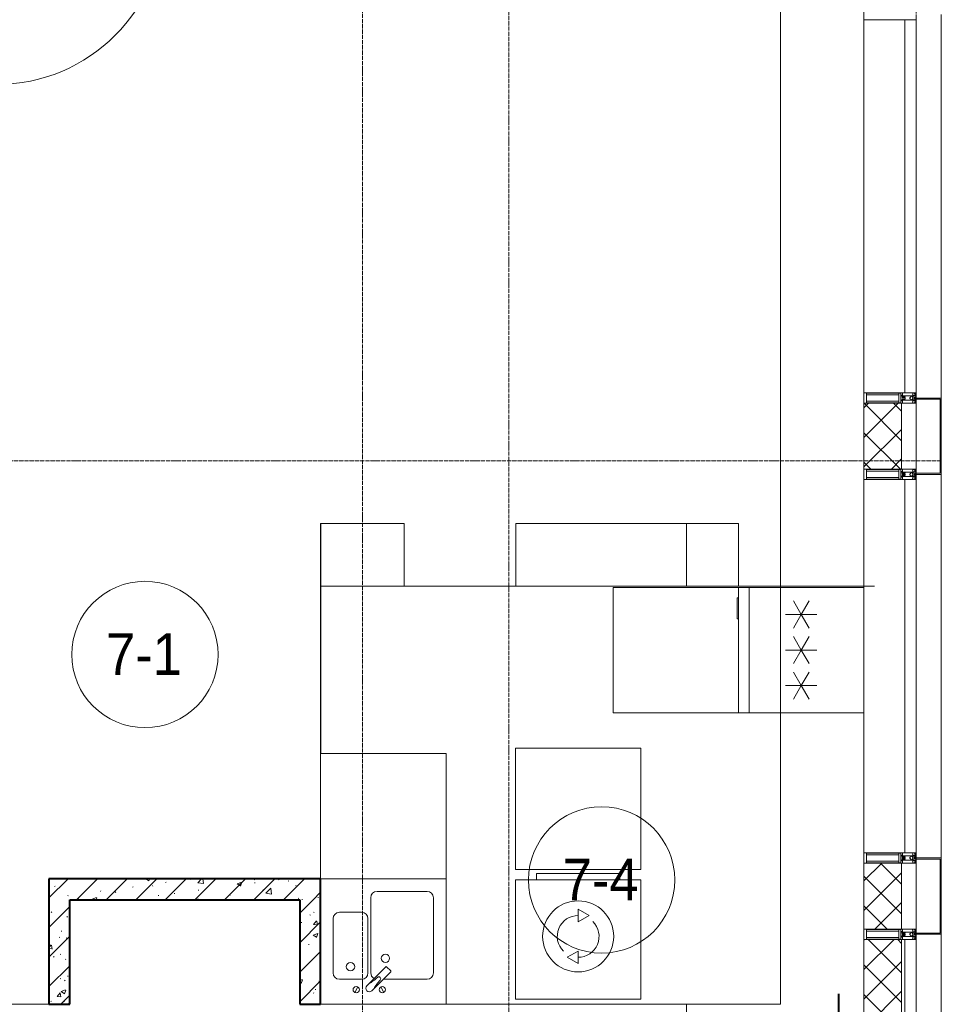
# Model space of a CAD drawing. Header units: millimetres. Extents: x 5617 to 109486, y 7718 to 230949.
# Tile 44 of 55: x 70690 to 75100, y 68200 to 72910. Entities that reach past the tile are written whole.
import ezdxf

# ---------------------------------------------------------------- set-up
doc = ezdxf.new("R2010")
doc.units = ezdxf.units.MM
for name, pattern in [('ADSK_Линия сетки', [25, 20, -2.5, 0, -2.5]), ('Линия сетки', [25, 20, -2.5, 0, -2.5]), ('Штрих_3_1_5_', [4.5, 3, -1.5]), ('Штриховая_ш3 п1_5', [4.5, 3, -1.5])]:
    doc.linetypes.add(name, pattern=pattern)
doc.layers.add('_Разделитель помещений_', color=4, linetype='Штриховая_ш3 п1_5', lineweight=40, true_color=0x00ffff)
for name, color, linetype, lineweight in [('Двери', 7, 'Continuous', 18), ('Импосты витража', 7, 'Continuous', 18), ('Колонны', 7, 'Continuous', 18), ('Марки помещений', 7, 'Continuous', 20), ('Мебель', 7, 'Continuous', 18), ('Оси', 7, 'Continuous', 9), ('Панели витража', 7, 'Continuous', 18), ('Перекрытия', 7, 'Continuous', 18), ('Сантехнические приборы', 7, 'Continuous', 18), ('Стены', 7, 'Continuous', 18), ('Стены разрез', 7, 'Continuous', 40), ('Стены штриховка', 7, 'Continuous', 40), ('Электрооборудование', 7, 'Continuous', 18), ('Элементы узлов', 7, 'Continuous', 18)]:
    doc.layers.add(name, color=color, linetype=linetype, lineweight=lineweight)
doc.styles.add('Arial_3', font='arial.ttf', dxfattribs={"width": 0.9, "height": 200})
pattern_1 = [(50, (0, 0), (218.62117, -19.1268), [22.86, -251.46]), (355, (0, 0), (-42.29187, 229.2684), [18.288, -201.168]), (100.451, (18.22, -1.6), (176.33107, 210.13963), [19.428, -213.708]), (46.184, (0, 60.96), (325.29495, -50.45164), [34.29, -377.19]), (96.636, (27.1, 56.76), (284.883, 296.91266), [29.142, -320.562]), (351.184, (0, 60.96), (284.8858, 296.9107), [27.432, -301.752]), (21, (30.48, 45.72), (181.93753, -122.71832), [22.86, -251.46]), (326, (30.48, 45.72), (74.16223, 221.0262), [18.288, -201.168]), (71.451, (45.64, 35.5), (256.10035, 98.30526), [19.428, -213.708]), (37.5, (0, 0), (3.70639, 101.465895), [3.353, -195.377, 3.353, -200.863, -201.93]), (37.5, (0, 0), (3.70639, 101.465895), [-402.946, 3.353, -198.577]), (7.5, (0, 0), (80.18358, 120.21653), [3.353, -113.081, 3.353, -190.805, -76.962]), (7.5, (0, 0), (80.18358, 120.21653), [-310.591, 3.353, -73.609]), (327.5, (-67.97, 0), (162.708646, -6.87497), [3.353, -72.847, 3.353, -234.391, -315.468]), (327.5, (-67.97, 0), (162.708646, -6.87497), [-313.944, 3.353, -312.115]), (317.5, (-98.45, 0), (177.75468, 30.51183), [3.353, -95.707, 3.353, -154.534, -224.028]), (317.5, (-98.45, 0), (177.75468, 30.51183), [-256.946, 3.353, -220.675])]
pattern_2 = [(45, (0, 0), (-70.71068, 70.71068), [])]
pattern_3 = [(45, (0, 0), (-70.71068, 70.71068), []), (135, (0, 0), (-70.71068, -70.71068), [])]

# ---------------------------------------------------------------- blocks, each defined once
blk = doc.blocks.new('MR_Зона обслуживания - MR_Зона обслуживания-2637404-МКСС_K3_L23__76_050_')
at = {"layer": 'Мебель', "color": 254, "lineweight": 9, "true_color": 0xcccccc}
for p, q in [((300, 600), (-300, 600)), ((-300, 600), (-300, 0)), ((300, 0), (300, 600)), ((-300, 0), (300, 0))]:
    blk.add_line(p, q, dxfattribs=at)
blk = doc.blocks.new('A_DOR_Door - Вн_3_Одинарная_900x2100-3114584-МКСС_K3_L23__76_050_')
at = {"layer": 'Двери', "color": 254, "lineweight": 30, "true_color": 0xcccccc}
for p, q in [((-400, 50), (-400, 850)), ((-400, 850), (-360, 850)), ((-400, 50), (-400, 850)), ((-360, 850), (-360, 50)), ((-430, 50), (-430, -20)), ((-400, 50), (-430, 50)), ((-360, 50), (-400, 50)), ((-400, -20), (-400, 50)), ((430, 50), (400, 50)), ((400, 50), (400, -20)), ((430, -20), (430, 50)), ((-430, -20), (-400, -20)), ((400, -20), (430, -20))]:
    blk.add_line(p, q, dxfattribs=at)
at = {"layer": 'Двери', "color": 254, "lineweight": 9, "true_color": 0xe5e5e5}
blk.add_arc((-400, 50), 800, 360, 90, dxfattribs=at)
blk = doc.blocks.new('MR_Зона обслуживания - MR_Зона обслуживания-2637598-МКСС_K3_L23__76_050_')
at = {"layer": 'Мебель', "color": 254, "lineweight": 9, "true_color": 0xcccccc}
for p, q in [((300, 600), (-300, 600)), ((-300, 600), (-300, 0)), ((300, 0), (300, 600)), ((-300, 0), (300, 0))]:
    blk.add_line(p, q, dxfattribs=at)
blk = doc.blocks.new('MR_Зона обслуживания - MR_Зона обслуживания-V26-МКСС_K3_L23__76_050_')
at = {"layer": 'Мебель', "color": 254, "lineweight": 9, "true_color": 0xcccccc}
for p, q in [((300, 580), (-300, 580)), ((-300, 580), (-300, 0)), ((300, 0), (300, 580)), ((-300, 0), (300, 0))]:
    blk.add_line(p, q, dxfattribs=at)
blk = doc.blocks.new('MR_Мойка - Кухонная мойка-2637402-МКСС_K3_L23__76_050_')
at = {"layer": 'Сантехнические приборы', "color": 253, "true_color": 0xaaaaaa}
for p, q in [((-300, -50), (-300, 550)), ((-300, 550), (300, 550)), ((-300, -50), (-300, 550)), ((300, 550), (300, -50)), ((-30, 490), (210, 490)), ((-60, 100), (-60, 460)), ((240, 460), (240, 100)), ((-210, 390), (-104, 390)), ((-240, 100), (-240, 360)), ((-74, 360), (-74, 100)), ((-69.8, 48.2), (11.4, 129.4)), ((35.5, 105.4), (-45.7, 24.2)), ((15.7, 129.4), (35.5, 109.6)), ((-104, 70), (-210, 70)), ((-79, 39), (-69.8, 48.2)), ((210, 70), (0.1, 70)), ((-136.7, 6.7), (-122.6, 33.3)), ((-45.7, 24.2), (-55, 14.9)), ((2.7, 6.7), (-11.4, 33.3)), ((300, -50), (-300, -50))]:
    blk.add_line(p, q, dxfattribs=at)
for centre, radius, start, end in [((-30, 460), 30, 90, 180), ((210, 460), 30, 0, 90), ((-210, 360), 30, 90, 180), ((-104, 360), 30, 0, 90), ((10, 170), 20, 0, 180), ((-157, 130), 20, 0, 180), ((10, 170), 20, 180, 0), ((-210, 100), 30, 180, 270), ((-157, 130), 20, 180, 0), ((-104, 100), 30, 270, 0), ((-30, 100), 30, 180, 241.4489), ((13.5, 127.3), 3, 45, 135), ((13.5, 127.3), 3, 45, 135), ((33.3, 107.5), 3, 315, 45), ((33.3, 107.5), 3, 315, 45), ((210, 100), 30, 270, 0), ((-171.5, 230.2), 208.5, 299.1823, 313.4054), ((136.3, -77.5), 208.5, 136.5946, 150.8177), ((-21.7, 72.3), 9.19, 315, 135), ((-129.7, 20), 15, 0, 180), ((-129.7, 20), 15, 180, 0), ((-67, 26.9), 17, 135, 315), ((-4.3, 20), 15, 0, 180), ((-4.3, 20), 15, 180, 0)]:
    blk.add_arc(centre, radius, start, end, dxfattribs=at)
blk = doc.blocks.new('MR_Холодильник - Холодильник-2637597-МКСС_K3_L23__76_050_')
at = {"layer": 'Электрооборудование', "color": 253, "true_color": 0xaaaaaa}
for p, q in [((-300, 250), (-300, 300)), ((-300, 300), (300, 300)), ((150, 300), (150, 306.1)), ((150, 306.1), (250, 306.1)), ((250, 300), (150, 300)), ((250, 306.1), (250, 300)), ((300, 300), (300, 250)), ((300, 250), (-300, 250)), ((-300, -300), (-300, 250)), ((-300, 250), (300, 250)), ((300, 250), (300, -300)), ((-170, 75), (-170, 0)), ((0, 75), (0, 0)), ((170, 0), (170, 75)), ((-170, 0), (-235, 37.5)), ((-170, 0), (-105, 37.5)), ((0, 0), (-65, 37.5)), ((0, 0), (65, 37.5)), ((65, -37.5), (0, 0)), ((105, 37.5), (170, 0)), ((235, 37.5), (170, 0)), ((-235, -37.5), (-170, 0)), ((-105, -37.5), (-170, 0)), ((-170, 0), (-170, -75)), ((-65, -37.5), (0, 0)), ((0, 0), (0, -75)), ((170, 0), (105, -37.5)), ((170, 0), (235, -37.5)), ((170, -75), (170, 0)), ((300, -300), (-300, -300))]:
    blk.add_line(p, q, dxfattribs=at)
blk = doc.blocks.new('MR_Стиральная машина - Стиральная машина_600-2637600-МКСС_K3_L23__76_050_')
at = {"layer": 'Электрооборудование', "color": 253, "true_color": 0xaaaaaa}
for p, q in [((-300, 570), (300, 570)), ((-300, 0), (-300, 570)), ((-200, 600), (200, 600)), ((-200, 570), (-200, 600)), ((200, 600), (200, 570)), ((300, 570), (300, 0)), ((0, 430), (52, 400)), ((0, 370), (0, 430)), ((52, 400), (0, 370)), ((-52, 200), (0, 230)), ((0, 170), (-52, 200)), ((0, 230), (0, 170)), ((300, 0), (-300, 0))]:
    blk.add_line(p, q, dxfattribs=at)
for radius, start, end in [(170, 0, 180), (100, 90, 225), (100, 270, 45), (170, 180, 0)]:
    blk.add_arc((0, 300), radius, start, end, dxfattribs=at)
blk = doc.blocks.new('135_SLK_K3_AR_rvt-1-МКСС_K3_L23__76_050_')
at = {"layer": 'Стены разрез', "lineweight": 9, "true_color": 0xcccccc}
h = blk.add_hatch(dxfattribs=at)
h.set_pattern_fill('FP_1', color=254, style=0, pattern_type=2)
h.set_pattern_definition(pattern_1)
h.paths.add_polyline_path([(118549.6, 68700), (118550, 68700), (118549.6, 68800), (117250, 68800), (117250, 68700), (118450, 68700)])
h = blk.add_hatch(dxfattribs=at)
h.set_pattern_fill('FP_2', color=254, style=0, pattern_type=2)
h.set_pattern_definition(pattern_2)
h.paths.add_polyline_path([(118549.6, 68700), (118550, 68700), (118549.6, 68800), (117250, 68800), (117250, 68700), (118450, 68700)])
h = blk.add_hatch(dxfattribs=at)
h.set_pattern_fill('FP_1', color=254, style=0, pattern_type=2)
h.set_pattern_definition(pattern_1)
h.paths.add_polyline_path([(117350, 68200), (117350, 68700), (117250, 68700), (117250, 68200)])
h = blk.add_hatch(dxfattribs=at)
h.set_pattern_fill('FP_2', color=254, style=0, pattern_type=2)
h.set_pattern_definition(pattern_2)
h.paths.add_polyline_path([(117350, 68200), (117350, 68700), (117250, 68700), (117250, 68200)])
h = blk.add_hatch(dxfattribs=at)
h.set_pattern_fill('FP_1', color=254, style=0, pattern_type=2)
h.set_pattern_definition(pattern_1)
h.paths.add_polyline_path([(118450, 68200), (118550, 68200), (118549.6, 68700), (118450, 68700)])
h = blk.add_hatch(dxfattribs=at)
h.set_pattern_fill('FP_2', color=254, style=0, pattern_type=2)
h.set_pattern_definition(pattern_2)
h.paths.add_polyline_path([(118450, 68200), (118550, 68200), (118549.6, 68700), (118450, 68700)])
at = {"layer": '_Разделитель помещений_', "color": 7, "linetype": 'Штрих_3_1_5_', "true_color": 0xccffff}
blk.add_line((121030, 68100), (121030, 68250), dxfattribs=at)
at = {"layer": 'Перекрытия', "color": 254, "true_color": 0xcccccc}
for p, q in [((120750, 70200.4), (120750, 73500)), ((118549.6, 68800), (118549.6, 70500)), ((118549.6, 70500), (118950, 70500)), ((118950, 70500), (118950, 70200.4)), ((119483.5, 70500), (120549.1, 70500)), ((119483.5, 70200.4), (119483.5, 70500)), ((120549.1, 70500), (120549.1, 70200.4)), ((118950, 70200.4), (118550.4, 70200.4)), ((118550.4, 70200.4), (118550.4, 69400)), ((120549.1, 70200.4), (119483.5, 70200.4)), ((120750, 68200), (120750, 70200.4)), ((118550.4, 68800), (118550.4, 68200)), ((117000, 68200), (117250, 68200)), ((118550.4, 68200), (120750, 68200))]:
    blk.add_line(p, q, dxfattribs=at)
at = {"layer": 'Стены', "color": 254, "true_color": 0xcccccc}
for p, q in [((118549.6, 68800), (118549.6, 70500)), ((118550.4, 70500), (118549.6, 70500)), ((118550.4, 70500), (118550.4, 70200.4)), ((118550.4, 70200.4), (118550.4, 70500)), ((118550.4, 70200.4), (121200, 70200.4)), ((121200, 70199.6), (118550.4, 70199.6)), ((118550.4, 70199.6), (118550.4, 69400)), ((121150, 70200.4), (120750, 70200.4)), ((120750, 70199.6), (121150, 70199.6)), ((121200, 70199.6), (121200, 70200.4))]:
    blk.add_line(p, q, dxfattribs=at)
at = {"layer": 'Стены разрез', "color": 254, "true_color": 0xcccccc}
for p, q in [((118550, 68800), (117250, 68800)), ((117250, 68800), (117250, 68700)), ((118550, 68700), (118550, 68800)), ((117250, 68700), (117250, 68200)), ((117350, 68700), (118450, 68700)), ((117350, 68200), (117350, 68700)), ((118450, 68700), (118450, 68200)), ((118550, 68200), (118550, 68700)), ((117250, 68200), (117350, 68200)), ((118450, 68200), (118550, 68200))]:
    blk.add_line(p, q, dxfattribs=at)
at = {"layer": 'Двери', "color": 254, "lineweight": 18, "true_color": 0xe5e5e5, "rotation": 270}
blk.add_blockref('A_DOR_Door - Вн_3_Одинарная_900x2100-3114584-МКСС_K3_L23__76_050_', (116950, 73000), dxfattribs=at)
at = {"layer": 'Мебель', "color": 254, "lineweight": 18, "true_color": 0xe5e5e5, "rotation": 89.99999999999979}
blk.add_blockref('MR_Зона обслуживания - MR_Зона обслуживания-2637598-МКСС_K3_L23__76_050_', (120550, 69894.6), dxfattribs=at)
at = {"layer": 'Мебель', "color": 254, "lineweight": 18, "true_color": 0xe5e5e5}
for name, p in [('MR_Зона обслуживания - MR_Зона обслуживания-2637404-МКСС_K3_L23__76_050_', (118850, 68800)), ('MR_Зона обслуживания - MR_Зона обслуживания-V26-МКСС_K3_L23__76_050_', (119782.3, 68845))]:
    blk.add_blockref(name, p, dxfattribs=at)
at = {"layer": 'Сантехнические приборы', "color": 253, "lineweight": 18, "true_color": 0xaaaaaa}
blk.add_blockref('MR_Мойка - Кухонная мойка-2637402-МКСС_K3_L23__76_050_', (118850, 68250), dxfattribs=at)
at = {"layer": 'Электрооборудование', "color": 253, "lineweight": 18, "true_color": 0xaaaaaa, "rotation": 89.99999999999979}
blk.add_blockref('MR_Холодильник - Холодильник-2637597-МКСС_K3_L23__76_050_', (120850, 69894.6), dxfattribs=at)
at = {"layer": 'Электрооборудование', "color": 253, "lineweight": 18, "true_color": 0xaaaaaa}
blk.add_blockref('MR_Стиральная машина - Стиральная машина_600-2637600-МКСС_K3_L23__76_050_', (119782.3, 68225), dxfattribs=at)
blk = doc.blocks.new('Rectangular Mullion - 50Wx250H-2623690-МКСС_K3_L23__76_050_')
at = {"layer": 'Элементы узлов', "color": 254, "lineweight": 5, "true_color": 0xcccccc}
for p, q in [((-25, 65.2), (-25, 250)), ((-25, 250), (0, 250)), ((-23, 237.3), (0, 237.3)), ((-23, 237.3), (-23, 73.6)), ((-14.9, 84), (-14.9, 237.3)), ((25, 250), (0, 250)), ((23, 237.3), (0, 237.3)), ((14.9, 84), (14.9, 237.3)), ((23, 237.3), (23, 73.6)), ((25, 65.2), (25, 250)), ((-14, 65.2), (-25, 65.2)), ((0, 84), (-23, 84)), ((-0.5, 73.6), (-23, 73.6)), ((-14, 71.3), (-14, 65.2)), ((-10, 71.3), (-14, 71.3)), ((-10, 53), (-10, 71.3)), ((-8.7, 53), (-10, 53)), ((-10, 53), (-10, 17)), ((-8.7, 53), (-7, 54.7)), ((-7, 65.2), (-5.9, 67.3)), ((-7, 65.2), (-7, 54.7)), ((-4.1, 67.3), (-5.9, 67.3)), ((-4.1, 67.3), (-2.9, 65.1)), ((-2.9, 65.1), (-2.9, 54.6)), ((-1.3, 53), (-2.9, 54.6)), ((0, 53), (-1.3, 53)), ((0, 84), (23, 84)), ((0, 53), (1.3, 53)), ((0.5, 73.6), (23, 73.6)), ((1.3, 53), (2.9, 54.6)), ((4.1, 67.3), (2.9, 65.1)), ((2.9, 65.1), (2.9, 54.6)), ((4.1, 67.3), (5.9, 67.3)), ((7, 65.2), (5.9, 67.3)), ((7, 65.2), (7, 54.7)), ((8.7, 53), (7, 54.7)), ((8.7, 53), (10, 53)), ((10, 71.3), (14, 71.3)), ((10, 53), (10, 71.3)), ((10, 53), (10, 17)), ((14, 71.3), (14, 65.2)), ((14, 65.2), (25, 65.2)), ((-23.8, 14.6), (-25, 14.2)), ((-25, 0), (-25, 14.2)), ((-22.3, 17), (-23.8, 17)), ((-23.8, 17), (-23.8, 14.6)), ((-22.5, 10.6), (-23.8, 14.6)), ((-22.5, 10.6), (-23.7, 9.9)), ((-23.7, 1.3), (-23.7, 9.9)), ((-23.7, 1.3), (-11.8, 1.3)), ((-23.2, 10.2), (-22.5, 8)), ((-22.5, 8), (-22.5, 4.5)), ((-21.3, 4.5), (-22.5, 4.5)), ((-22.3, 17), (-22.3, 16)), ((-22.3, 16), (-21.3, 16)), ((-19, 17.6), (-21.3, 16)), ((-21.3, 4.5), (-21.3, 6.5)), ((-21.3, 6.5), (-14.2, 6.5)), ((-18.4, 16.6), (-19, 17.6)), ((-7.4, 16.6), (-18.4, 16.6)), ((-14.2, 6.5), (-14.2, 4.5)), ((-13.2, 4.5), (-14.2, 4.5)), ((-13.2, 4.5), (-12.2, 7.2)), ((-12.7, 7.6), (-11.3, 11.4)), ((-12.7, 7.6), (-11.8, 6.9)), ((-12.2, 9), (-12.2, 14.8)), ((-12.2, 14.8), (0, 14.8)), ((-11.8, 1.3), (-11.8, 6.9)), ((-10.5, 11.2), (-11.3, 11.4)), ((-10.5, 1.5), (-10.5, 11.2)), ((-4.8, 1.5), (-10.5, 1.5)), ((-10, 17), (-7.5, 17)), ((-8.5, 23), (-1.5, 30)), ((-8.5, 18.5), (-8.5, 23)), ((-7.5, 18.5), (-8.5, 18.5)), ((-7.5, 17), (-7.5, 18.5)), ((-7.4, 18), (-7.4, 16.6)), ((-2.6, 18), (-7.4, 18)), ((0, 8), (-4.8, 8)), ((-4.8, 1.5), (-4.8, 8)), ((-2.6, 18), (-2.6, 16.8)), ((-2.6, 16.8), (0, 16.8)), ((-1.5, 30), (0, 30)), ((1.5, 30), (0, 30)), ((2.6, 16.8), (0, 16.8)), ((0, 14.8), (0, 16.8)), ((0, 14.8), (0, 16.8)), ((12.2, 14.8), (0, 14.8)), ((0, 0), (0, 8)), ((0, 8), (4.8, 8)), ((0, 0), (0, 8)), ((8.5, 23), (1.5, 30)), ((2.6, 18), (2.6, 16.8)), ((2.6, 18), (7.4, 18)), ((4.8, 1.5), (4.8, 8)), ((4.8, 1.5), (10.5, 1.5)), ((7.4, 18), (7.4, 16.6)), ((7.4, 16.6), (18.4, 16.6)), ((7.5, 18.5), (8.5, 18.5)), ((7.5, 17), (7.5, 18.5)), ((10, 17), (7.5, 17)), ((8.5, 18.5), (8.5, 23)), ((10.5, 11.2), (11.3, 11.4)), ((10.5, 1.5), (10.5, 11.2)), ((12.7, 7.6), (11.3, 11.4)), ((12.7, 7.6), (11.8, 6.9)), ((11.8, 1.3), (11.8, 6.9)), ((23.7, 1.3), (11.8, 1.3)), ((12.2, 9), (12.2, 14.8)), ((13.2, 4.5), (12.2, 7.2)), ((13.2, 4.5), (14.2, 4.5)), ((21.3, 6.5), (14.2, 6.5)), ((14.2, 6.5), (14.2, 4.5)), ((18.4, 16.6), (19, 17.6)), ((19, 17.6), (21.3, 16)), ((22.3, 16), (21.3, 16)), ((21.3, 4.5), (21.3, 6.5)), ((21.3, 4.5), (22.5, 4.5)), ((22.3, 17), (22.3, 16)), ((22.3, 17), (23.8, 17)), ((22.5, 10.6), (23.8, 14.6)), ((22.5, 10.6), (23.7, 9.9)), ((23.2, 10.2), (22.5, 8)), ((22.5, 8), (22.5, 4.5)), ((23.7, 1.3), (23.7, 9.9)), ((23.8, 17), (23.8, 14.6)), ((23.8, 14.6), (25, 14.2)), ((25, 0), (25, 14.2)), ((-25, 0), (0, 0)), ((25, 0), (0, 0))]:
    blk.add_line(p, q, dxfattribs=at)
for centre, start, end in [((-0.5, 73.1), 360, 90), ((0.5, 73.1), 90, 180)]:
    blk.add_arc(centre, 0.5, start, end, dxfattribs=at)
blk = doc.blocks.new('Rectangular Mullion - R_StandardFrame_50Wx250H-4641129-МКСС_K3_L23__76_050_')
at = {"layer": 'Импосты витража', "color": 254, "lineweight": 5, "true_color": 0xcccccc}
for p, q in [((-25, 0), (-25, 250)), ((-25, 250), (25, 250)), ((25, 250), (25, 0)), ((0, 0), (-25, 0)), ((25, 0), (5, 0))]:
    blk.add_line(p, q, dxfattribs=at)
blk = doc.blocks.new('Rectangular Mullion - R_StandardFrame_50Wx250H-V33-МКСС_K3_L23__76_050_')
at = {"layer": 'Импосты витража', "color": 254, "lineweight": 5, "true_color": 0xcccccc}
for p, q in [((-25, 0), (-25, 250)), ((-25, 250), (25, 250)), ((25, 250), (25, 0)), ((-5, 0), (-25, 0)), ((25, 0), (0, 0))]:
    blk.add_line(p, q, dxfattribs=at)
blk = doc.blocks.new('System Panel - A_PAN_Glass-6432910-МКСС_K3_L23__76_050_')
at = {"layer": 'Панели витража', "color": 254, "lineweight": 5, "true_color": 0xcccccc}
for p, q in [((892.5, 0), (-892.5, 0)), ((-892.5, 0), (-892.5, -55)), ((892.5, -55), (892.5, 0)), ((-892.5, -55), (892.5, -55))]:
    blk.add_line(p, q, dxfattribs=at)
blk = doc.blocks.new('Rectangular Mullion - R_StandardFrame_50Wx250H-4206591-МКСС_K3_L23__76_050_')
at = {"layer": 'Импосты витража', "color": 254, "lineweight": 5, "true_color": 0xcccccc}
blk.add_line((121150, 68925), (121150, 70710), dxfattribs=at)
blk = doc.blocks.new('Rectangular Mullion - R_StandardFrame_50Wx250H-V35-МКСС_K3_L23__76_050_')
at = {"layer": 'Импосты витража', "color": 254, "lineweight": 5, "true_color": 0xcccccc}
for p, q in [((-25, 57), (-25, 250)), ((-25, 250), (25, 250)), ((25, 250), (25, 0)), ((-25, 0), (-25, 17)), ((-5, 0), (-25, 0)), ((25, 0), (0, 0))]:
    blk.add_line(p, q, dxfattribs=at)
blk = doc.blocks.new('A_SLK_PAN_Type1 - Прямой тип панели-5877930-МКСС_K3_L23__76_050_')
at = {"layer": 'Колонны', "color": 254, "lineweight": 5, "true_color": 0xcccccc}
for p, q in [((-177.5, 0), (-182.5, 0)), ((-182.5, 0), (-182.5, -120)), ((-177.5, -115), (-177.5, 0)), ((157.5, 0), (-157.5, 0)), ((177.5, 0), (177.5, -115)), ((182.5, 0), (177.5, 0)), ((182.5, -120), (182.5, 0)), ((-182.5, -120), (182.5, -120)), ((177.5, -115), (-177.5, -115))]:
    blk.add_line(p, q, dxfattribs=at)
blk = doc.blocks.new('A_OGR_PAN_Отлив - A_OGR_PAN_Отлив-5675961-МКСС_K3_L23__76_050_')
at = {"layer": 'Колонны', "color": 254, "lineweight": 5, "true_color": 0xcccccc}
blk.add_line((-917.5, -120), (917.5, -120), dxfattribs=at)
blk = doc.blocks.new('135_SLK_K3_AR_FCD_rvt-1-МКСС_K3_L23__76_050_')
at = {"layer": 'Стены разрез', "lineweight": 5, "true_color": 0xcccccc}
h = blk.add_hatch(dxfattribs=at)
h.set_pattern_fill('FP_5', color=254, style=0, pattern_type=2)
h.set_pattern_definition(pattern_3)
h.paths.add_polyline_path([(121330, 70760), (121330, 71075), (121150, 71075), (121150, 70760)])
h = blk.add_hatch(dxfattribs=at)
h.set_pattern_fill('FP_5', color=254, style=0, pattern_type=2)
h.set_pattern_definition(pattern_3)
h.paths.add_polyline_path([(121330, 68560), (121330, 68875), (121150, 68875), (121150, 68560)])
h = blk.add_hatch(dxfattribs=at)
h.set_pattern_fill('FP_5', color=254, style=0, pattern_type=2)
h.set_pattern_definition(pattern_3)
h.paths.add_polyline_path([(121214.1, 68039.9), (121316, 68039.9), (121316, 68048), (121326.4, 68048), (121326.4, 68050), (121330, 68050), (121330, 68510), (121150, 68510), (121150, 68050), (121162.7, 68050), (121162.7, 68039.9)])
at = {"layer": 'Перекрытия', "color": 254, "lineweight": 5, "true_color": 0xcccccc}
for p, q in [((120300, 70500), (120300, 70200.4)), ((120300, 68200), (120300, 68000))]:
    blk.add_line(p, q, dxfattribs=at)
at = {"layer": 'Стены разрез', "color": 254, "lineweight": 9, "true_color": 0xcccccc}
for p, q in [((121150, 71075), (121150, 70760)), ((121330, 71075), (121150, 71075)), ((121330, 70760), (121330, 71075)), ((121150, 70760), (121330, 70760)), ((121150, 68875), (121150, 68560)), ((121330, 68875), (121150, 68875)), ((121330, 68560), (121330, 68875)), ((121150, 68560), (121330, 68560)), ((121150, 68510), (121150, 68050)), ((121400, 68510), (121150, 68510)), ((121400, 68025), (121400, 68510))]:
    blk.add_line(p, q, dxfattribs=at)
at = {"layer": 'Стены штриховка', "color": 254, "lineweight": 9, "true_color": 0xcccccc}
for p, q in [((121330, 68050), (121330, 68510)), ((121345, 68039), (121345, 68510))]:
    blk.add_line(p, q, dxfattribs=at)
at = {"layer": 'Импосты витража', "color": 254, "lineweight": 5, "true_color": 0xcccccc, "extrusion": (0, 0, -1), "rotation": 270.0000000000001}
for name, p in [('Rectangular Mullion - R_StandardFrame_50Wx250H-V35-МКСС_K3_L23__76_050_', (-121400, 72935)), ('Rectangular Mullion - 50Wx250H-2623690-МКСС_K3_L23__76_050_', (-121400, 71100)), ('Rectangular Mullion - R_StandardFrame_50Wx250H-4641129-МКСС_K3_L23__76_050_', (-121400, 71100)), ('Rectangular Mullion - 50Wx250H-2623690-МКСС_K3_L23__76_050_', (-121400, 70735)), ('Rectangular Mullion - R_StandardFrame_50Wx250H-V33-МКСС_K3_L23__76_050_', (-121400, 70735)), ('Rectangular Mullion - 50Wx250H-2623690-МКСС_K3_L23__76_050_', (-121400, 68900)), ('Rectangular Mullion - R_StandardFrame_50Wx250H-4641129-МКСС_K3_L23__76_050_', (-121400, 68900)), ('Rectangular Mullion - 50Wx250H-2623690-МКСС_K3_L23__76_050_', (-121400, 68535)), ('Rectangular Mullion - R_StandardFrame_50Wx250H-V33-МКСС_K3_L23__76_050_', (-121400, 68535))]:
    blk.add_blockref(name, p, dxfattribs=at)
at = {"layer": 'Импосты витража', "color": 254, "lineweight": 5, "true_color": 0xcccccc}
for p in [(0, 2200), (0, 0)]:
    blk.add_blockref('Rectangular Mullion - R_StandardFrame_50Wx250H-4206591-МКСС_K3_L23__76_050_', p, dxfattribs=at)
at = {"layer": 'Колонны', "color": 254, "lineweight": 5, "true_color": 0xcccccc}
for name, p, rotation in [('A_OGR_PAN_Отлив - A_OGR_PAN_Отлив-5675961-МКСС_K3_L23__76_050_', (121400, 72017.5), 89.9999999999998), ('A_SLK_PAN_Type1 - Прямой тип панели-5877930-МКСС_K3_L23__76_050_', (121400, 70917.5), 89.99999999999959), ('A_OGR_PAN_Отлив - A_OGR_PAN_Отлив-5675961-МКСС_K3_L23__76_050_', (121400, 69817.5), 89.9999999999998), ('A_SLK_PAN_Type1 - Прямой тип панели-5877930-МКСС_K3_L23__76_050_', (121400, 68717.5), 89.99999999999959), ('A_OGR_PAN_Отлив - A_OGR_PAN_Отлив-5675961-МКСС_K3_L23__76_050_', (121400, 67617.5), 89.9999999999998)]:
    blk.add_blockref(name, p, dxfattribs=dict(at, rotation=rotation))
at = {"layer": 'Панели витража', "color": 254, "lineweight": 5, "true_color": 0xcccccc, "rotation": 269.9999999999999}
for p in [(121400, 72017.5), (121400, 69817.5)]:
    blk.add_blockref('System Panel - A_PAN_Glass-6432910-МКСС_K3_L23__76_050_', p, dxfattribs=at)
blk = doc.blocks.new('050_Марка_Помещение - Номер-620969-МКСС_K3_L23__76_050_')
at = {"layer": 'Марки помещений'}
blk.add_circle((0, 0), 3.5, dxfattribs=at)

msp = doc.modelspace()

# ---------------------------------------------------------------- linework, layer by layer
at = {"layer": 'Оси', "linetype": 'Линия сетки'}
for p, q in [((72330.1, 56452.5), (72330.1, 77595)), ((73030.1, 57722.5), (73030.1, 77595))]:
    msp.add_line(p, q, dxfattribs=at)
at = {"layer": 'Оси', "linetype": 'ADSK_Линия сетки'}
msp.add_line((75100.1, 70800), (25833.1, 70800), dxfattribs=at)

# ---------------------------------------------------------------- block references
at = {"lineweight": 5}
for name in ['135_SLK_K3_AR_FCD_rvt-1-МКСС_K3_L23__76_050_', '135_SLK_K3_AR_rvt-1-МКСС_K3_L23__76_050_']:
    msp.add_blockref(name, (-46419.9, 0), dxfattribs=at)
at = {"layer": 'Марки помещений', "xscale": 99.99999999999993, "yscale": 99.99999999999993, "zscale": 99.99999999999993}
for p in [(71289.5, 69873.4), (73474.8, 68794.8)]:
    msp.add_blockref('050_Марка_Помещение - Номер-620969-МКСС_K3_L23__76_050_', p, dxfattribs=at)

# ---------------------------------------------------------------- texts
at = {"layer": 'Марки помещений', "lineweight": 9, "char_height": 200, "width": 447.342, "attachment_point": 1, "style": 'Arial_3'}
for s, insert in [('7-1', (71103, 69975.1)), ('7-4', (73288.2, 68896.6))]:
    msp.add_mtext(s, dxfattribs=dict(at, insert=insert))

doc.saveas('drawing.dxf')
